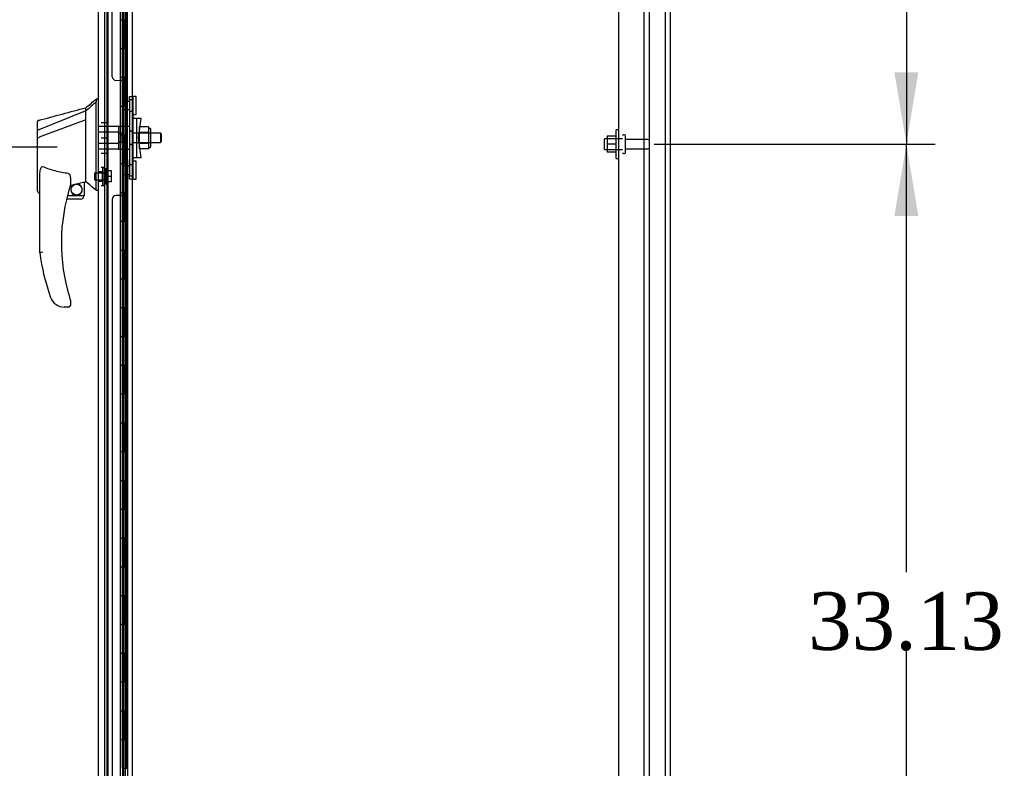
# Model space of a CAD drawing. Header units: inches. Extents: x 2 to 538, y -2 to 358.
# Tile 13 of 22: x 250 to 284, y 172 to 198. Entities that reach past the tile are written whole.
import ezdxf
from ezdxf.enums import TextEntityAlignment as Align
from ezdxf.lldxf.tags import DXFTag

# ---------------------------------------------------------------- set-up
doc = ezdxf.new("R2010")
doc.units = ezdxf.units.IN
doc.header["$MEASUREMENT"] = 0
for name, color, linetype in [('COM43134', 7, 'Continuous'), ('COM55607-2', 7, 'Continuous'), ('COM55738-23', 7, 'Continuous'), ('COM70220', 7, 'Continuous'), ('COM70838', 7, 'Continuous'), ('COM70839-4', 7, 'Continuous'), ('COM71186-1', 7, 'Continuous'), ('COM71194-3', 7, 'Continuous'), ('Default', 7, 'Continuous'), ('HAN86294', 7, 'Continuous'), ('HAN86294_NUT', 7, 'Continuous'), ('HAN86294_SCREW', 7, 'Continuous'), ('HAN86294_WASHER', 7, 'Continuous'), ('HAN_NUT', 7, 'Continuous'), ('NTS166105', 7, 'Continuous'), ('RVT19000', 7, 'Continuous'), ('SPC87322', 7, 'Continuous'), ('STD26089', 7, 'Continuous'), ('WAF25059', 7, 'Continuous')]:
    doc.layers.add(name, color=color, linetype=linetype)
doc.styles.add('SEACAD_Times_New_Roman', font='times.ttf')
tags = doc.linetypes.add('HIDDEN2', pattern=[0.1875, 0.125, -0.0625]).pattern_tags.tags
tags[6:7] = [DXFTag(74, 4), DXFTag(75, 0), DXFTag(340, '0'), DXFTag(46, 0.0), DXFTag(50, 0.0), DXFTag(44, 0.0), DXFTag(45, 0.0)]
tags[4:5] = [DXFTag(74, 4), DXFTag(75, 0), DXFTag(340, '0'), DXFTag(46, 0.0), DXFTag(50, 0.0), DXFTag(44, 0.0), DXFTag(45, 0.0)]
doc.dimstyles.new('HAMMOND_(STH_-_540x360)', dxfattribs={"dimtxt": 2, "dimasz": 2.5, "dimexe": 1, "dimexo": 1, "dimgap": 0.5, "dimtad": 0, "dimtih": 1, "dimtoh": 1, "dimzin": 0, "dimdsep": 46, "dimtxsty": 'SEACAD_Times_New_Roman', "dimblk1": '_SE_FILLED', "dimblk2": '_SE_FILLED', "dimsah": 1, "dimcen": 1, "dimadec": 0, "dimazin": 0, "dimtfac": 0.8, "dimtofl": 0, "dimtmove": 0, "dimatfit": 3, "dimfxl": 1, "dimtolj": 1, "dimtzin": 0, "dimarcsym": 0})

# ---------------------------------------------------------------- blocks, each defined once
blk = doc.blocks.new('SE2')
at = {"layer": 'COM43134', "color": 7, "linetype": 'HIDDEN2'}
for p, q in [((271.842, 159.524), (271.842, 227.274)), ((270.967, 159.584), (270.967, 227.214))]:
    blk.add_line(p, q, dxfattribs=at)
at = {"layer": 'COM55607-2', "color": 7, "linetype": 'HIDDEN2'}
for p, q in [((253.168, 227.722), (253.168, 159.722)), ((253.713, 227.722), (253.713, 159.722)), ((253.813, 159.722), (253.813, 227.722)), ((253.763, 196.722), (253.763, 197.722)), ((253.804, 196.722), (253.804, 197.722)), ((253.849, 197.722), (253.88, 197.722)), ((253.88, 196.722), (253.88, 197.722)), ((253.708, 196.722), (253.763, 196.722)), ((253.752, 196.722), (253.88, 196.722)), ((253.752, 195.722), (253.752, 196.722)), ((253.849, 196.722), (253.88, 196.722)), ((253.875, 196.722), (253.875, 195.722)), ((253.88, 195.722), (253.88, 196.722)), ((253.708, 195.722), (253.763, 195.722)), ((253.752, 195.722), (253.88, 195.722)), ((253.763, 194.722), (253.763, 195.722)), ((253.804, 194.722), (253.804, 195.722)), ((253.849, 195.722), (253.88, 195.722)), ((253.88, 194.722), (253.88, 195.722)), ((253.708, 194.722), (253.763, 194.722)), ((253.752, 194.722), (253.88, 194.722)), ((253.752, 193.722), (253.752, 194.722)), ((253.849, 194.722), (253.88, 194.722)), ((253.875, 194.722), (253.875, 193.722)), ((253.88, 193.722), (253.88, 194.722)), ((253.708, 193.722), (253.763, 193.722)), ((253.752, 193.722), (253.88, 193.722)), ((253.763, 192.722), (253.763, 193.722)), ((253.804, 192.722), (253.804, 193.722)), ((253.849, 193.722), (253.88, 193.722)), ((253.88, 192.722), (253.88, 193.722)), ((253.708, 192.722), (253.763, 192.722)), ((253.752, 192.722), (253.88, 192.722)), ((253.752, 191.722), (253.752, 192.722)), ((253.849, 192.722), (253.88, 192.722)), ((253.875, 192.722), (253.875, 191.722)), ((253.88, 191.722), (253.88, 192.722)), ((253.708, 191.722), (253.763, 191.722)), ((253.752, 191.722), (253.88, 191.722)), ((253.763, 190.722), (253.763, 191.722)), ((253.804, 190.722), (253.804, 191.722)), ((253.849, 191.722), (253.88, 191.722)), ((253.88, 190.722), (253.88, 191.722)), ((253.708, 190.722), (253.763, 190.722)), ((253.752, 190.722), (253.88, 190.722)), ((253.752, 189.722), (253.752, 190.722)), ((253.849, 190.722), (253.88, 190.722)), ((253.875, 190.722), (253.875, 189.722)), ((253.88, 189.722), (253.88, 190.722)), ((253.708, 189.722), (253.763, 189.722)), ((253.752, 189.722), (253.88, 189.722)), ((253.763, 188.722), (253.763, 189.722)), ((253.804, 188.722), (253.804, 189.722)), ((253.849, 189.722), (253.88, 189.722)), ((253.88, 188.722), (253.88, 189.722)), ((253.708, 188.722), (253.763, 188.722)), ((253.752, 188.722), (253.88, 188.722)), ((253.752, 187.722), (253.752, 188.722)), ((253.849, 188.722), (253.88, 188.722)), ((253.875, 188.722), (253.875, 187.722)), ((253.88, 187.722), (253.88, 188.722)), ((253.708, 187.722), (253.763, 187.722)), ((253.752, 187.722), (253.88, 187.722)), ((253.763, 186.722), (253.763, 187.722)), ((253.804, 186.722), (253.804, 187.722)), ((253.849, 187.722), (253.88, 187.722)), ((253.88, 186.722), (253.88, 187.722)), ((253.708, 186.722), (253.763, 186.722)), ((253.752, 186.722), (253.88, 186.722)), ((253.752, 185.722), (253.752, 186.722)), ((253.849, 186.722), (253.88, 186.722)), ((253.875, 186.722), (253.875, 185.722)), ((253.88, 185.722), (253.88, 186.722)), ((253.708, 185.722), (253.763, 185.722)), ((253.752, 185.722), (253.88, 185.722)), ((253.763, 184.722), (253.763, 185.722)), ((253.804, 184.722), (253.804, 185.722)), ((253.849, 185.722), (253.88, 185.722)), ((253.88, 184.722), (253.88, 185.722)), ((253.708, 184.722), (253.763, 184.722)), ((253.752, 184.722), (253.88, 184.722)), ((253.752, 183.722), (253.752, 184.722)), ((253.849, 184.722), (253.88, 184.722)), ((253.875, 184.722), (253.875, 183.722)), ((253.88, 183.722), (253.88, 184.722)), ((253.708, 183.722), (253.763, 183.722)), ((253.752, 183.722), (253.88, 183.722)), ((253.763, 182.722), (253.763, 183.722)), ((253.804, 182.722), (253.804, 183.722)), ((253.849, 183.722), (253.88, 183.722)), ((253.88, 182.722), (253.88, 183.722)), ((253.708, 182.722), (253.763, 182.722)), ((253.752, 182.722), (253.88, 182.722)), ((253.752, 181.722), (253.752, 182.722)), ((253.849, 182.722), (253.88, 182.722)), ((253.875, 182.722), (253.875, 181.722)), ((253.88, 181.722), (253.88, 182.722)), ((253.708, 181.722), (253.763, 181.722)), ((253.752, 181.722), (253.88, 181.722)), ((253.763, 180.722), (253.763, 181.722)), ((253.804, 180.722), (253.804, 181.722)), ((253.849, 181.722), (253.88, 181.722)), ((253.88, 180.722), (253.88, 181.722)), ((253.708, 180.722), (253.763, 180.722)), ((253.752, 180.722), (253.88, 180.722)), ((253.752, 179.722), (253.752, 180.722)), ((253.849, 180.722), (253.88, 180.722)), ((253.875, 180.722), (253.875, 179.722)), ((253.88, 179.722), (253.88, 180.722)), ((253.708, 179.722), (253.763, 179.722)), ((253.752, 179.722), (253.88, 179.722)), ((253.763, 178.722), (253.763, 179.722)), ((253.804, 178.722), (253.804, 179.722)), ((253.849, 179.722), (253.88, 179.722)), ((253.88, 178.722), (253.88, 179.722)), ((253.708, 178.722), (253.763, 178.722)), ((253.752, 178.722), (253.88, 178.722)), ((253.752, 177.722), (253.752, 178.722)), ((253.849, 178.722), (253.88, 178.722)), ((253.875, 178.722), (253.875, 177.722)), ((253.88, 177.722), (253.88, 178.722)), ((253.708, 177.722), (253.763, 177.722)), ((253.752, 177.722), (253.88, 177.722)), ((253.763, 176.722), (253.763, 177.722)), ((253.804, 176.722), (253.804, 177.722)), ((253.849, 177.722), (253.88, 177.722)), ((253.88, 176.722), (253.88, 177.722)), ((253.708, 176.722), (253.763, 176.722)), ((253.752, 176.722), (253.88, 176.722)), ((253.752, 175.722), (253.752, 176.722)), ((253.849, 176.722), (253.88, 176.722)), ((253.875, 176.722), (253.875, 175.722)), ((253.88, 175.722), (253.88, 176.722)), ((253.708, 175.722), (253.763, 175.722)), ((253.752, 175.722), (253.88, 175.722)), ((253.763, 174.722), (253.763, 175.722)), ((253.804, 174.722), (253.804, 175.722)), ((253.849, 175.722), (253.88, 175.722)), ((253.88, 174.722), (253.88, 175.722)), ((253.708, 174.722), (253.763, 174.722)), ((253.752, 174.722), (253.88, 174.722)), ((253.752, 173.722), (253.752, 174.722)), ((253.849, 174.722), (253.88, 174.722)), ((253.875, 174.722), (253.875, 173.722)), ((253.88, 173.722), (253.88, 174.722)), ((253.708, 173.722), (253.763, 173.722)), ((253.752, 173.722), (253.88, 173.722)), ((253.763, 172.722), (253.763, 173.722)), ((253.804, 172.722), (253.804, 173.722)), ((253.849, 173.722), (253.88, 173.722)), ((253.88, 172.722), (253.88, 173.722)), ((253.708, 172.722), (253.763, 172.722)), ((253.752, 172.722), (253.88, 172.722)), ((253.752, 171.722), (253.752, 172.722)), ((253.849, 172.722), (253.88, 172.722)), ((253.875, 172.722), (253.875, 171.722)), ((253.88, 171.722), (253.88, 172.722)), ((253.708, 171.722), (253.763, 171.722)), ((253.752, 171.722), (253.88, 171.722))]:
    blk.add_line(p, q, dxfattribs=at)
at = {"layer": 'COM55607-2', "color": 7, "linetype": 'Continuous'}
for p, q in [((253.646, 198.722), (253.646, 197.722)), ((253.849, 198.722), (253.849, 197.722)), ((253.646, 197.722), (253.646, 196.722)), ((253.646, 197.722), (253.849, 197.722)), ((253.646, 197.722), (253.849, 197.722)), ((253.849, 197.722), (253.849, 196.722)), ((253.646, 196.722), (253.849, 196.722)), ((253.646, 196.722), (253.849, 196.722)), ((253.646, 196.722), (253.646, 195.722)), ((253.849, 196.722), (253.849, 195.722)), ((253.646, 195.722), (253.646, 194.722)), ((253.646, 195.722), (253.849, 195.722)), ((253.646, 195.722), (253.849, 195.722)), ((253.849, 195.722), (253.849, 194.722)), ((253.646, 194.722), (253.849, 194.722)), ((253.646, 194.722), (253.849, 194.722)), ((253.646, 194.722), (253.646, 193.722)), ((253.849, 194.722), (253.849, 193.722)), ((253.646, 193.722), (253.646, 192.722)), ((253.646, 193.722), (253.849, 193.722)), ((253.646, 193.722), (253.849, 193.722)), ((253.849, 193.722), (253.849, 192.722)), ((253.646, 192.722), (253.849, 192.722)), ((253.646, 192.722), (253.849, 192.722)), ((253.646, 192.722), (253.646, 191.722)), ((253.849, 192.722), (253.849, 191.722)), ((253.646, 191.722), (253.646, 190.722)), ((253.646, 191.722), (253.849, 191.722)), ((253.646, 191.722), (253.849, 191.722)), ((253.849, 191.722), (253.849, 190.722)), ((253.646, 190.722), (253.849, 190.722)), ((253.646, 190.722), (253.849, 190.722)), ((253.646, 190.722), (253.646, 189.722)), ((253.849, 190.722), (253.849, 189.722)), ((253.646, 189.722), (253.646, 188.722)), ((253.646, 189.722), (253.849, 189.722)), ((253.646, 189.722), (253.849, 189.722)), ((253.849, 189.722), (253.849, 188.722)), ((253.646, 188.722), (253.849, 188.722)), ((253.646, 188.722), (253.849, 188.722)), ((253.646, 188.722), (253.646, 187.722)), ((253.849, 188.722), (253.849, 187.722)), ((253.646, 187.722), (253.646, 186.722)), ((253.646, 187.722), (253.849, 187.722)), ((253.646, 187.722), (253.849, 187.722)), ((253.849, 187.722), (253.849, 186.722)), ((253.646, 186.722), (253.849, 186.722)), ((253.646, 186.722), (253.849, 186.722)), ((253.646, 186.722), (253.646, 185.722)), ((253.849, 186.722), (253.849, 185.722)), ((253.646, 185.722), (253.646, 184.722)), ((253.646, 185.722), (253.849, 185.722)), ((253.646, 185.722), (253.849, 185.722)), ((253.849, 185.722), (253.849, 184.722)), ((253.646, 184.722), (253.849, 184.722)), ((253.646, 184.722), (253.849, 184.722)), ((253.646, 184.722), (253.646, 183.722)), ((253.849, 184.722), (253.849, 183.722)), ((253.646, 183.722), (253.646, 182.722)), ((253.646, 183.722), (253.849, 183.722)), ((253.646, 183.722), (253.849, 183.722)), ((253.849, 183.722), (253.849, 182.722)), ((253.646, 182.722), (253.849, 182.722)), ((253.646, 182.722), (253.849, 182.722)), ((253.646, 182.722), (253.646, 181.722)), ((253.849, 182.722), (253.849, 181.722)), ((253.646, 181.722), (253.646, 180.722)), ((253.646, 181.722), (253.849, 181.722)), ((253.646, 181.722), (253.849, 181.722)), ((253.849, 181.722), (253.849, 180.722)), ((253.646, 180.722), (253.849, 180.722)), ((253.646, 180.722), (253.849, 180.722)), ((253.646, 180.722), (253.646, 179.722)), ((253.849, 180.722), (253.849, 179.722)), ((253.646, 179.722), (253.646, 178.722)), ((253.646, 179.722), (253.849, 179.722)), ((253.646, 179.722), (253.849, 179.722)), ((253.849, 179.722), (253.849, 178.722)), ((253.646, 178.722), (253.849, 178.722)), ((253.646, 178.722), (253.849, 178.722)), ((253.646, 178.722), (253.646, 177.722)), ((253.849, 178.722), (253.849, 177.722)), ((253.646, 177.722), (253.646, 176.722)), ((253.646, 177.722), (253.849, 177.722)), ((253.646, 177.722), (253.849, 177.722)), ((253.849, 177.722), (253.849, 176.722)), ((253.646, 176.722), (253.849, 176.722)), ((253.646, 176.722), (253.849, 176.722)), ((253.646, 176.722), (253.646, 175.722)), ((253.849, 176.722), (253.849, 175.722)), ((253.646, 175.722), (253.646, 174.722)), ((253.646, 175.722), (253.849, 175.722)), ((253.646, 175.722), (253.849, 175.722)), ((253.849, 175.722), (253.849, 174.722)), ((253.646, 174.722), (253.849, 174.722)), ((253.646, 174.722), (253.849, 174.722)), ((253.646, 174.722), (253.646, 173.722)), ((253.849, 174.722), (253.849, 173.722)), ((253.646, 173.722), (253.646, 172.722)), ((253.646, 173.722), (253.849, 173.722)), ((253.646, 173.722), (253.849, 173.722)), ((253.849, 173.722), (253.849, 172.722)), ((253.646, 172.722), (253.849, 172.722)), ((253.646, 172.722), (253.849, 172.722)), ((253.646, 172.722), (253.646, 171.722)), ((253.849, 172.722), (253.849, 171.722))]:
    blk.add_line(p, q, dxfattribs=at)
at = {"layer": 'COM55738-23', "color": 7, "linetype": 'HIDDEN2'}
for p, q in [((272.029, 157.731), (272.029, 229.481)), ((272.582, 157.731), (272.582, 229.481))]:
    blk.add_line(p, q, dxfattribs=at)
at = {"layer": 'COM70220', "color": 7, "linetype": 'HIDDEN2'}
blk.add_line((253.219, 159.149), (253.219, 228.296), dxfattribs=at)
at = {"layer": 'COM70838', "color": 7, "linetype": 'HIDDEN2'}
for p, q in [((253.951, 194.929), (253.951, 195.054)), ((253.951, 195.054), (254.076, 195.054)), ((253.951, 194.929), (253.951, 192.304)), ((254.076, 195.054), (254.076, 194.929)), ((254.076, 194.929), (254.076, 192.304)), ((254.079, 194.304), (254.193, 194.304)), ((254.193, 194.304), (254.193, 192.929)), ((254.193, 194.304), (254.363, 194.304)), ((254.263, 193.616), (254.363, 194.304)), ((254.363, 192.929), (254.263, 193.616)), ((254.193, 192.929), (254.09, 192.929)), ((254.363, 192.929), (254.193, 192.929)), ((253.951, 192.179), (253.951, 192.304)), ((254.076, 192.179), (253.951, 192.179)), ((254.076, 192.304), (254.076, 192.179))]:
    blk.add_line(p, q, dxfattribs=at)
for centre, start, end in [((254.193, 194.359), 180, 208.0398), ((254.193, 194.331), 180, 193.5446), ((254.193, 192.874), 151.9602, 180), ((254.193, 192.901), 166.4554, 180)]:
    blk.add_arc(centre, 0.117, start, end, dxfattribs=at)
at = {"layer": 'COM70839-4', "color": 7, "linetype": 'HIDDEN2'}
for p, q in [((253.358, 195.741), (253.345, 226.293)), ((253.889, 194.367), (253.876, 226.212)), ((253.358, 195.741), (253.358, 195.741)), ((253.483, 195.616), (253.694, 195.617)), ((253.483, 195.616), (253.694, 195.617)), ((253.819, 195.492), (253.819, 194.479)), ((253.819, 194.479), (253.819, 194.479)), ((253.889, 194.367), (253.889, 194.367)), ((253.819, 192.753), (253.819, 191.741)), ((253.889, 192.866), (253.876, 161.02)), ((253.358, 191.491), (253.345, 160.94)), ((253.694, 191.616), (253.483, 191.616)), ((253.694, 191.616), (253.483, 191.616))]:
    blk.add_line(p, q, dxfattribs=at)
for centre, start, end in [((253.483, 195.741), 180.0243, 270.0243), ((253.483, 195.741), 180.0243, 270.0243), ((253.694, 195.492), 0.0243, 90.0243), ((253.944, 194.479), 180.0243, 243.9204), ((253.944, 192.753), 116.0796, 179.9757), ((253.944, 192.753), 116.0796, 179.9757), ((253.694, 191.741), 269.9757, 359.9757), ((253.483, 191.491), 89.9757, 179.9757)]:
    blk.add_arc(centre, 0.125, start, end, dxfattribs=at)
at = {"layer": 'COM71186-1', "color": 7, "linetype": 'Continuous'}
for p, q in [((272.749, 229.584), (272.749, 157.649)), ((254.061, 158.929), (254.061, 228.304))]:
    blk.add_line(p, q, dxfattribs=at)
at = {"layer": 'COM71186-1', "color": 7, "linetype": 'HIDDEN2'}
blk.add_line((253.094, 158.929), (253.094, 228.304), dxfattribs=at)
at = {"layer": 'COM71194-3', "color": 7, "linetype": 'Continuous'}
for p, q in [((252.874, 158.572), (252.874, 228.873)), ((253.644, 158.524), (253.644, 228.921))]:
    blk.add_line(p, q, dxfattribs=at)
at = {"layer": 'COM71194-3', "color": 7, "linetype": 'HIDDEN2'}
blk.add_line((253.749, 228.399), (253.749, 158.834), dxfattribs=at)
at = {"layer": 'HAN86294', "color": 7, "linetype": 'Continuous'}
for p, q in [((252.874, 194.966), (252.791, 194.966)), ((252.794, 194.966), (252.794, 194.864)), ((252.794, 194.805), (252.794, 194.864)), ((252.794, 194.718), (252.794, 194.805)), ((252.794, 192.228), (252.794, 194.718)), ((252.439, 194.554), (250.804, 193.898)), ((252.439, 194.554), (252.439, 194.666)), ((252.439, 194.407), (252.439, 194.554)), ((252.439, 194.313), (252.439, 194.407)), ((250.759, 193.873), (250.759, 194.17)), ((252.439, 194.24), (250.815, 193.637)), ((252.439, 194.24), (252.439, 194.313)), ((252.439, 192.355), (252.439, 194.24)), ((250.759, 193.892), (250.759, 193.916)), ((250.759, 193.639), (250.759, 193.873)), ((250.759, 191.767), (250.759, 193.639)), ((250.759, 193.616), (250.759, 193.624)), ((250.813, 193.637), (250.815, 193.637)), ((252.439, 192.209), (252.439, 192.355)), ((250.839, 189.633), (250.839, 192.304)), ((251.899, 192.223), (251.899, 191.96)), ((251.899, 191.974), (252.026, 192.003)), ((252.11, 192.022), (252.344, 192.077)), ((252.374, 192.08), (252.439, 192.096)), ((252.374, 192.08), (252.374, 192.081)), ((252.374, 192.081), (252.374, 191.616)), ((252.439, 192.096), (252.439, 192.209)), ((252.794, 191.823), (252.794, 192.228)), ((250.833, 191.708), (250.839, 191.71)), ((252.794, 191.798), (252.794, 191.823)), ((252.794, 191.796), (252.874, 191.796)), ((252.249, 191.491), (251.769, 191.491)), ((251.801, 191.616), (252.374, 191.616)), ((251.899, 187.979), (251.899, 187.801)), ((251.402, 187.831), (251.401, 187.829)), ((251.839, 187.741), (251.684, 187.741))]:
    blk.add_line(p, q, dxfattribs=at)
at = {"layer": 'HAN86294', "color": 7, "linetype": 'HIDDEN2'}
for p, q in [((253.576, 194.012), (252.874, 194.012)), ((253.576, 193.816), (252.874, 193.816)), ((253.576, 194.012), (253.576, 193.816)), ((253.576, 193.816), (253.576, 193.417)), ((253.701, 193.776), (253.576, 193.776)), ((253.701, 193.776), (253.701, 193.616)), ((255.036, 193.776), (254.076, 193.776)), ((255.036, 193.776), (255.036, 193.456)), ((255.066, 193.746), (255.036, 193.776)), ((255.066, 193.486), (255.066, 193.746)), ((253.576, 193.417), (252.874, 193.417)), ((253.701, 193.456), (253.576, 193.456)), ((253.576, 193.417), (253.576, 193.221)), ((253.701, 193.616), (253.701, 193.456)), ((254.076, 193.456), (255.036, 193.456)), ((255.036, 193.456), (255.066, 193.486)), ((253.576, 193.221), (252.874, 193.221)), ((252.999, 192.441), (252.874, 192.441)), ((252.999, 192.441), (252.999, 192.116)), ((252.874, 192.116), (252.999, 192.116))]:
    blk.add_line(p, q, dxfattribs=at)
at = {"layer": 'HAN86294', "color": 7, "linetype": 'Continuous'}
blk.add_circle((252.113, 191.82), 0.188, dxfattribs=at)
for centre, radius, start, end in [((236.41, 213.994), 25.11, 309.6694, 310.7299), ((-53.481, 1333.35), 1179.062, 284.955175, 285.038073), ((250.819, 194.17), 0.06, 105.3239, 180.0002), ((250.804, 193.997), 0.361, 262.9065, 271.5232), ((252.113, 191.82), 0.202, 115.2676, 90.8956), ((251.851, 192.948), 0.961, 280.5316, 285.6316), ((216.028, 148.65), 56.686, 49.5649, 50.0347), ((258.003, 189.97), 6.417, 162.105, 197.0102), ((251.839, 191.96), 0.06, 342.105, 0), ((252.249, 191.616), 0.125, 270, 310.5358), ((252.249, 191.616), 0.125, 310.5358, 346.1135), ((252.249, 191.616), 0.125, 346.1135, 0), ((258.179, 190.569), 7.4, 187.261, 199.7146), ((251.684, 188.241), 0.5, 199.7146, 235.4377), ((251.839, 187.979), 0.06, 0, 17.895), ((251.684, 188.241), 0.5, 235.4377, 270), ((251.839, 187.801), 0.06, 270, 0)]:
    blk.add_arc(centre, radius, start, end, dxfattribs=at)
blk.add_ellipse((250.819, 191.767), major_axis=(0.06, 0), ratio=0.999979, start_param=3.141468, end_param=4.950188, dxfattribs=at)
blk.add_open_spline([(252.794, 194.864), (252.676, 194.761), (252.557, 194.657), (252.439, 194.554)], degree=3, dxfattribs=at)
for points, knots in [([(250.804, 193.898), (250.791, 193.897), (250.78, 193.894), (250.764, 193.884), (250.759, 193.879), (250.759, 193.873)], [0, 0, 0, 0, 0.5, 0.5, 1, 1, 1, 1]), ([(250.839, 192.304), (250.839, 192.361), (250.843, 192.419), (250.858, 192.504), (250.864, 192.532), (250.879, 192.573), (250.884, 192.587), (250.897, 192.605), (250.902, 192.61), (250.914, 192.618), (250.922, 192.619), (250.929, 192.616)], [0, 0, 0, 0, 0.5, 0.5, 0.75, 0.75, 0.875, 0.875, 0.9375, 0.9375, 1, 1, 1, 1]), ([(251.839, 192.378), (251.761, 192.389), (251.683, 192.401), (251.529, 192.431), (251.452, 192.448), (251.3, 192.487), (251.224, 192.51), (251.075, 192.559), (251.002, 192.587), (250.929, 192.616)], [0, 0, 0, 0, 0.25, 0.25, 0.5, 0.5, 0.75, 0.75, 1, 1, 1, 1]), ([(251.839, 192.378), (251.843, 192.377), (251.847, 192.376), (251.853, 192.372), (251.856, 192.369), (251.864, 192.361), (251.868, 192.355), (251.875, 192.342), (251.878, 192.335), (251.884, 192.322), (251.886, 192.315), (251.892, 192.294), (251.894, 192.28), (251.897, 192.259), (251.898, 192.252), (251.899, 192.237), (251.899, 192.23), (251.899, 192.223)], [0, 0, 0, 0, 0.0625, 0.0625, 0.125, 0.125, 0.25, 0.25, 0.375, 0.375, 0.5, 0.5, 0.75, 0.75, 0.875, 0.875, 1, 1, 1, 1]), ([(252.344, 192.077), (252.348, 192.078), (252.352, 192.079), (252.359, 192.08), (252.362, 192.081), (252.371, 192.082), (252.374, 192.082), (252.374, 192.081)], [0, 0, 0, 0, 0.25, 0.25, 0.5, 0.5, 1, 1, 1, 1]), ([(250.929, 189.639), (250.923, 189.639), (250.917, 189.638), (250.906, 189.638), (250.9, 189.637), (250.884, 189.636), (250.874, 189.636), (250.861, 189.635), (250.858, 189.635), (250.851, 189.634), (250.848, 189.634), (250.844, 189.634), (250.842, 189.634), (250.84, 189.633), (250.839, 189.633), (250.839, 189.633)], [0, 0, 0, 0, 0.125, 0.125, 0.25, 0.25, 0.5, 0.5, 0.625, 0.625, 0.75, 0.75, 0.875, 0.875, 1, 1, 1, 1]), ([(251.866, 188.092), (251.872, 188.075), (251.877, 188.058), (251.885, 188.032), (251.888, 188.024), (251.892, 188.012), (251.893, 188.008), (251.895, 188.003), (251.895, 188.001), (251.896, 187.999), (251.896, 187.998), (251.896, 187.998)], [0, 0, 0, 0, 0.5, 0.5, 0.75, 0.75, 0.875, 0.875, 0.9375, 0.9375, 1, 1, 1, 1])]:
    blk.add_open_spline(points, degree=3, knots=knots, dxfattribs=at)
at = {"layer": 'HAN86294_NUT', "color": 7, "linetype": 'HIDDEN2'}
for p, q in [((254.293, 194), (254.293, 193.808)), ((254.618, 194), (254.293, 194)), ((254.293, 193.808), (254.293, 193.424)), ((254.618, 193.808), (254.293, 193.808)), ((254.618, 194), (254.618, 193.904)), ((254.668, 193.949), (254.618, 193.949)), ((254.618, 193.904), (254.618, 193.808)), ((254.618, 193.808), (254.618, 193.616)), ((254.698, 193.314), (254.698, 193.919)), ((254.293, 193.424), (254.293, 193.232)), ((254.618, 193.424), (254.293, 193.424)), ((254.618, 193.616), (254.618, 193.424)), ((254.618, 193.424), (254.618, 193.328)), ((254.618, 193.232), (254.293, 193.232)), ((254.618, 193.328), (254.618, 193.232)), ((254.618, 193.284), (254.668, 193.284))]:
    blk.add_line(p, q, dxfattribs=at)
for centre, start, end in [((254.668, 193.919), 0, 90), ((254.668, 193.314), 270, 0)]:
    blk.add_arc(centre, 0.03, start, end, dxfattribs=at)
at = {"layer": 'HAN86294_SCREW', "color": 7, "linetype": 'HIDDEN2'}
for p, q in [((252.744, 192.394), (252.744, 192.162)), ((253.119, 192.394), (252.744, 192.394)), ((253.119, 192.541), (253.119, 192.016)), ((253.189, 192.541), (253.119, 192.541)), ((253.189, 192.541), (253.189, 192.016)), ((253.326, 192.471), (253.189, 192.471)), ((253.326, 192.278), (253.326, 192.471)), ((252.744, 192.162), (253.119, 192.162)), ((253.119, 192.016), (253.189, 192.016)), ((253.326, 192.278), (253.189, 192.278)), ((253.326, 192.086), (253.189, 192.086)), ((253.326, 192.086), (253.326, 192.278))]:
    blk.add_line(p, q, dxfattribs=at)
at = {"layer": 'HAN86294_WASHER', "color": 7, "linetype": 'HIDDEN2'}
for p, q in [((253.029, 192.59), (252.969, 192.59)), ((253.029, 191.967), (253.029, 192.59)), ((253.029, 191.967), (253.029, 192.59)), ((253.089, 192.59), (253.029, 192.59)), ((253.089, 191.967), (253.089, 192.59)), ((252.969, 191.967), (253.029, 191.967)), ((253.029, 191.967), (253.089, 191.967))]:
    blk.add_line(p, q, dxfattribs=at)
at = {"layer": 'HAN_NUT', "color": 7, "linetype": 'HIDDEN2'}
for p, q in [((252.969, 194.146), (253.184, 194.146)), ((253.184, 193.616), (253.184, 194.146)), ((252.969, 193.616), (253.184, 193.616)), ((253.184, 193.086), (253.184, 193.616)), ((252.969, 193.086), (253.184, 193.086))]:
    blk.add_line(p, q, dxfattribs=at)
at = {"layer": 'NTS166105', "color": 7, "linetype": 'HIDDEN2'}
for p, q in [((270.551, 193.672), (270.551, 193.397)), ((270.871, 193.672), (270.551, 193.672)), ((270.551, 193.397), (270.551, 193.122)), ((270.871, 193.397), (270.551, 193.397)), ((270.871, 193.122), (270.551, 193.122))]:
    blk.add_line(p, q, dxfattribs=at)
at = {"layer": 'RVT19000', "color": 7, "linetype": 'HIDDEN2'}
for p, q in [((253.739, 194.601), (253.739, 194.882)), ((253.951, 194.882), (253.739, 194.882)), ((254.076, 194.937), (253.951, 194.937)), ((254.076, 195.054), (254.076, 195.054)), ((254.189, 195.054), (254.076, 195.054)), ((254.189, 194.429), (254.189, 195.054)), ((253.739, 194.601), (253.951, 194.601)), ((253.951, 194.547), (254.076, 194.547)), ((254.076, 194.429), (254.189, 194.429)), ((254.076, 192.686), (253.951, 192.686)), ((254.189, 192.803), (254.076, 192.803)), ((254.189, 192.178), (254.189, 192.803)), ((253.739, 192.35), (253.739, 192.631)), ((253.951, 192.631), (253.739, 192.631)), ((253.739, 192.35), (253.951, 192.35)), ((253.951, 192.296), (254.076, 192.296)), ((254.076, 192.178), (254.076, 192.179)), ((254.076, 192.178), (254.189, 192.178))]:
    blk.add_line(p, q, dxfattribs=at)
at = {"layer": 'SPC87322', "color": 7, "linetype": 'HIDDEN2'}
for p, q in [((253.951, 194.009), (253.576, 194.009)), ((254.076, 193.854), (253.951, 193.854)), ((254.076, 193.844), (253.951, 193.844)), ((254.076, 193.389), (253.951, 193.389)), ((254.076, 193.379), (253.951, 193.379)), ((253.576, 193.224), (253.951, 193.224))]:
    blk.add_line(p, q, dxfattribs=at)
at = {"layer": 'STD26089', "color": 7, "linetype": 'HIDDEN2'}
for p, q in [((271.162, 193.724), (271.122, 193.724)), ((271.192, 193.104), (271.192, 193.694)), ((270.467, 193.211), (270.467, 193.586)), ((271.092, 193.586), (270.467, 193.586)), ((271.969, 193.565), (271.192, 193.565)), ((270.467, 193.211), (271.092, 193.211)), ((271.122, 193.074), (271.162, 193.074)), ((271.192, 193.233), (271.969, 193.233))]:
    blk.add_line(p, q, dxfattribs=at)
for centre, radius, start, end in [((271.122, 193.694), 0.03, 90, 180), ((271.162, 193.694), 0.03, 0, 90), ((271.969, 193.505), 0.06, 0, 90), ((271.122, 193.104), 0.03, 180, 270), ((271.162, 193.104), 0.03, 270, 0), ((271.969, 193.293), 0.06, 270, 0)]:
    blk.add_arc(centre, radius, start, end, dxfattribs=at)
at = {"layer": 'WAF25059', "color": 7, "linetype": 'HIDDEN2'}
for p, q in [((270.871, 192.899), (270.871, 193.899)), ((270.967, 193.899), (270.871, 193.899)), ((270.871, 192.899), (270.967, 192.899))]:
    blk.add_line(p, q, dxfattribs=at)
blk = doc.blocks.new('DMBLK3715')
at = {"layer": 'Default', "linetype": 'Continuous'}
for points in [[(281.372, 190.899), (280.955, 193.399), (280.538, 190.899)], [(281.372, 162.774), (280.538, 162.774), (280.955, 160.274)]]:
    blk.add_hatch(color=7, dxfattribs=at).paths.add_polyline_path(points)
at = {"layer": 'Default', "color": 7, "linetype": 'Continuous'}
for p, q in [((272.192, 193.399), (281.955, 193.399)), ((280.955, 178.536), (280.955, 193.399)), ((280.955, 160.274), (280.955, 175.836)), ((272.192, 160.274), (281.955, 160.274))]:
    blk.add_line(p, q, dxfattribs=at)
at = {"layer": 'Default', "color": 7, "linetype": 'Continuous', "style": 'SEACAD_Times_New_Roman'}
blk.add_text('33.13', height=2, dxfattribs=at).set_placement((277.543, 177.836), align=Align.TOP_LEFT)
blk = doc.blocks.new('_SE_FILLED')
at = {"color": 0}
blk.add_line((0, 0), (-1, 0), dxfattribs=at)
blk.add_solid([(0, 0), (-1, -0.1665), (-1, 0.1665), (0, 0)], dxfattribs=at)
blk = doc.blocks.new('DMBLK3720')
at = {"layer": 'Default', "linetype": 'Continuous'}
for points in [[(281.372, 224.024), (280.955, 226.524), (280.538, 224.024)], [(281.372, 195.899), (280.538, 195.899), (280.955, 193.399)]]:
    blk.add_hatch(color=7, dxfattribs=at).paths.add_polyline_path(points)
at = {"layer": 'Default', "color": 7, "linetype": 'Continuous'}
for p, q in [((272.192, 226.524), (281.955, 226.524)), ((280.955, 226.524), (280.955, 211.661)), ((280.955, 208.961), (280.955, 193.399)), ((272.192, 193.399), (281.955, 193.399))]:
    blk.add_line(p, q, dxfattribs=at)
at = {"layer": 'Default', "color": 7, "linetype": 'Continuous', "style": 'SEACAD_Times_New_Roman'}
blk.add_text('33.13', height=2, dxfattribs=at).set_placement((277.543, 210.961), align=Align.TOP_LEFT)
blk = doc.blocks.new('DMBLK3728')
at = {"layer": 'Default', "linetype": 'Continuous'}
for points in [[(230.071, 225.804), (230.905, 225.804), (230.488, 228.304)], [(230.071, 161.429), (230.488, 158.929), (230.905, 161.429)]]:
    blk.add_hatch(color=7, dxfattribs=at).paths.add_polyline_path(points)
at = {"layer": 'Default', "color": 7, "linetype": 'Continuous'}
for p, q in [((253.993, 228.304), (229.488, 228.304)), ((230.488, 228.304), (230.488, 195.316)), ((230.488, 185.916), (230.488, 158.929)), ((253.993, 158.929), (229.488, 158.929))]:
    blk.add_line(p, q, dxfattribs=at)
at = {"layer": 'Default', "color": 7, "linetype": 'Continuous', "style": 'SEACAD_Times_New_Roman'}
for s, p in [('69.38', (227.076, 194.616)), ('DOOR ', (225.915, 191.616)), ('OPENING', (223.995, 188.616))]:
    blk.add_text(s, height=2, dxfattribs=at).set_placement(p, align=Align.TOP_LEFT)
blk = doc.blocks.new('DMBLK3738')
at = {"layer": 'Default', "linetype": 'Continuous'}
for points in [[(244.755, 190.798), (245.588, 190.798), (245.171, 193.298)], [(244.755, 160.929), (245.171, 158.429), (245.588, 160.929)]]:
    blk.add_hatch(color=7, dxfattribs=at).paths.add_polyline_path(points)
at = {"layer": 'Default', "color": 7, "linetype": 'Continuous'}
for p, q in [((251.439, 193.298), (244.171, 193.298)), ((245.171, 177.563), (245.171, 193.298)), ((245.171, 158.429), (245.171, 174.863)), ((252.383, 158.429), (244.171, 158.429))]:
    blk.add_line(p, q, dxfattribs=at)
at = {"layer": 'Default', "color": 7, "linetype": 'Continuous', "style": 'SEACAD_Times_New_Roman'}
blk.add_text('34.87', height=2, dxfattribs=at).set_placement((241.759, 176.863), align=Align.TOP_LEFT)

msp = doc.modelspace()

# ---------------------------------------------------------------- block references
at = {"layer": 'Default'}
msp.add_blockref('SE2', (0, 0), dxfattribs=at)

# ---------------------------------------------------------------- dimensions: what is measured, and where the dimension line sits
at = {"layer": 'Default', "color": 7, "linetype": 'Continuous'}
for base, p1, p2, angle, text, picture, middle, dimtype in [((230.487982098, 228.303632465), (254.993087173, 228.303632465), (254.993087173, 158.928632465), 270, '\\A1;<>\\PDOOR \\XOPENING', 'DMBLK3728', (230.487982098, 193.616132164), 161), ((280.955113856, 226.523632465), (271.192087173, 226.523632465), (271.192087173, 193.398632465), 270, '\\A1;<>', 'DMBLK3720', (280.955113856, 209.961132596), 161), ((280.955113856, 160.273632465), (271.192087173, 160.273632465), (271.192087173, 193.398632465), 90, '\\A1;<>', 'DMBLK3715', (280.955113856, 176.836132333), 161), ((245.171, 193.298), (253.383, 158.429), (252.439, 193.298), 90, '\\A1;<>', 'DMBLK3738', (245.171, 175.863), 160)]:
    dim = msp.add_linear_dim(base=base, p1=p1, p2=p2, angle=angle, text=text, dimstyle='HAMMOND_(STH_-_540x360)', dxfattribs=at)
    dim.commit()
    dim.dimension.update_dxf_attribs({"geometry": picture, "text_midpoint": middle, "dimtype": dimtype})

doc.saveas('drawing.dxf')
